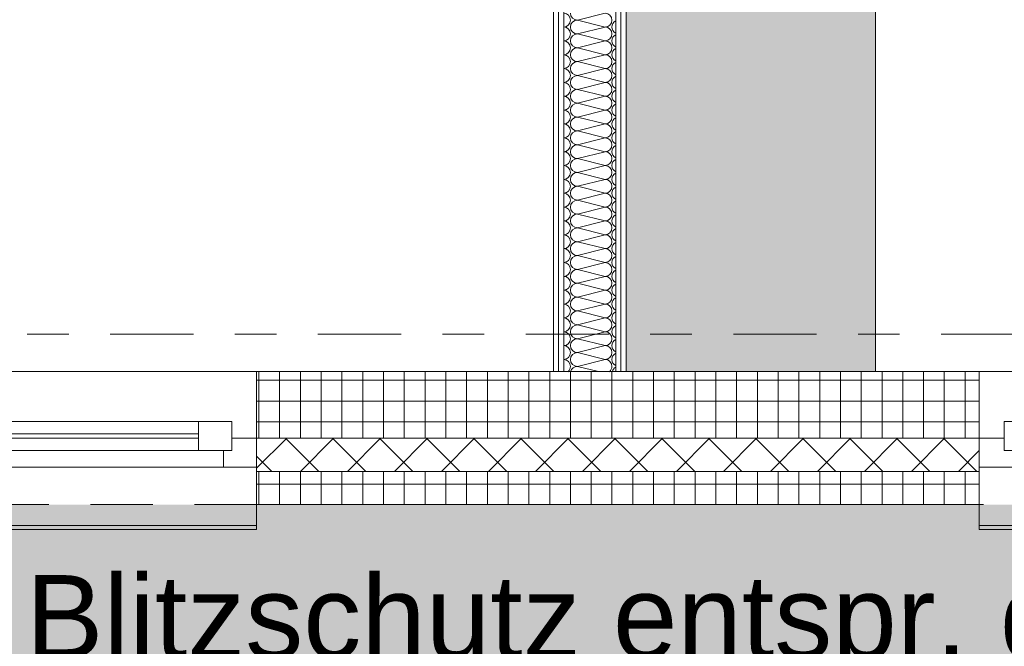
# Model space of a CAD drawing. Header units: metres. Extents: x -167 to 338, y -186 to 508.
# Tile 42 of 256: x 38.81 to 41.18, y 27.84 to 29.35. Entities that reach past the tile are written whole.
import ezdxf
from ezdxf.enums import TextEntityAlignment as Align

# ---------------------------------------------------------------- set-up
doc = ezdxf.new("R2010")
doc.units = ezdxf.units.M
doc.header["$MEASUREMENT"] = 0
doc.linetypes.add('Raster', pattern=[0.4, 0.2, -0.1, 0, -0.1])
doc.linetypes.add('Strichlinie eng', pattern=[0.23, 0.15, -0.08])
for name, color, linetype in [('10 Wand außen', 7, 'Continuous'), ('20 Decke', 7, 'Continuous'), ('50 Küche', 7, 'Continuous'), ('50 Sanitäreinrichtung', 7, 'Continuous'), ('60 Gelände 2D Übersicht', 7, 'Continuous'), ('90 Achsraster', 7, 'Continuous'), ('94 Genehmigungsplanung Bemaßung', 7, 'Continuous')]:
    doc.layers.add(name, color=color, linetype=linetype)
doc.styles.add('ERSTELLTER_STIL_1', font='arial.ttf')
doc.styles.add('ERSTELLTER_STIL_2', font='arial.ttf')
doc.dimstyles.new('ERSTELLTER_STIL__1', dxfattribs={"dimtxt": 0.25, "dimasz": 0.19, "dimexe": 0.18, "dimexo": 0.1, "dimgap": 0, "dimtad": 1, "dimtih": 1, "dimtoh": 1, "dimzin": 0, "dimdsep": 46, "dimtxsty": 'ERSTELLTER_STIL_1', "dimblk": 'ARROWHEAD_6', "dimblk1": 'ARROWHEAD_6', "dimblk2": 'ARROWHEAD_6', "dimcen": 0.09, "dimclrd": 7, "dimclre": 7, "dimclrt": 7, "dimazin": 0, "dimtfac": 1, "dimtdec": 4, "dimtmove": 0, "dimatfit": 3, "dimfxl": 1, "dimtolj": 1, "dimtzin": 0, "dimarcsym": 0})
doc.dimstyles.new('ERSTELLTER_STIL__2', dxfattribs={"dimtxt": 0.25, "dimasz": 0.19, "dimexe": 0.18, "dimexo": 0.1, "dimgap": 0, "dimtad": 1, "dimzin": 0, "dimdsep": 46, "dimtxsty": 'ERSTELLTER_STIL_1', "dimblk": 'ARROWHEAD_6', "dimblk1": 'ARROWHEAD_6', "dimblk2": 'ARROWHEAD_6', "dimcen": 0.09, "dimclrd": 7, "dimclre": 7, "dimclrt": 7, "dimazin": 0, "dimtfac": 1, "dimtdec": 4, "dimtmove": 0, "dimatfit": 3, "dimfxl": 1, "dimtolj": 1, "dimtzin": 0, "dimarcsym": 0})
pattern_1 = [(0, (27236.132094, 33357.27905), (0, 0.05), []), (90, (27236.132094, 33357.27905), (-0.05, 0), [])]
pattern_2 = [(0, (27236.132094, 33357.27905), (0, 0.075), [0, -0.075])]

# ---------------------------------------------------------------- blocks, each defined once
blk = doc.blocks.new('1-Flügelfenster 27_2')
at = {"layer": '10 Wand außen', "color": 7, "linetype": 'Continuous', "lineweight": 13}
for p, q in [((-0.505, 0.16), (0.505, 0.16)), ((-0.505, -0.07), (-0.505, -0.22)), ((0.505, -0.22), (0.505, -0.07)), ((-0.505, -0.16), (-0.505, -0.21)), ((0.505, -0.21), (0.505, -0.16)), ((-0.505, -0.21), (0.505, -0.21)), ((-0.505, -0.22), (0.505, -0.22))]:
    blk.add_line(p, q, dxfattribs=at)
at = {"layer": '10 Wand außen', "color": 8, "linetype": 'Continuous', "lineweight": 18}
for p, q in [((-0.505, 0), (-0.505, 0.16)), ((0.505, 0), (0.505, 0.16)), ((-0.505, -0.07), (-0.505, 0)), ((-0.505, -0.07), (-0.505, 0)), ((0.505, -0.07), (0.505, 0)), ((0.505, -0.07), (0.505, 0)), ((-0.505, -0.08), (-0.505, -0.07)), ((0.505, -0.08), (0.505, -0.07)), ((-0.505, -0.16), (-0.505, -0.08)), ((0.505, -0.16), (0.505, -0.08))]:
    blk.add_line(p, q, dxfattribs=at)
at = {"layer": '10 Wand außen', "color": 7, "linetype": 'Continuous', "lineweight": 18}
for p, q in [((-0.445, -0.03), (-0.445, 0.04)), ((-0.445, 0.04), (-0.365, 0.04)), ((-0.365, 0.04), (0.365, 0.04)), ((-0.365, 0.04), (-0.365, -0.03)), ((0.365, -0.03), (0.365, 0.04)), ((0.365, 0.04), (0.445, 0.04)), ((0.445, 0.04), (0.445, -0.03)), ((-0.505, 0), (-0.445, 0)), ((-0.445, 0), (-0.445, -0.03)), ((-0.365, 0.01), (0.365, 0.01)), ((0.445, -0.03), (0.445, 0)), ((0.445, 0), (0.505, 0)), ((0.365, 0), (-0.365, 0)), ((-0.445, -0.03), (-0.425, -0.03)), ((-0.365, -0.03), (-0.445, -0.03)), ((-0.425, -0.03), (-0.425, -0.07)), ((0.365, -0.03), (-0.365, -0.03)), ((0.445, -0.03), (0.365, -0.03)), ((0.425, -0.07), (0.425, -0.03)), ((0.425, -0.03), (0.445, -0.03)), ((-0.425, -0.07), (-0.505, -0.07)), ((0.425, -0.07), (-0.425, -0.07)), ((0.505, -0.07), (0.425, -0.07))]:
    blk.add_line(p, q, dxfattribs=at)
at = {"layer": '10 Wand außen', "color": 7, "linetype": 'Strichlinie eng', "lineweight": 13}
blk.add_line((-0.505, -0.16), (0.505, -0.16), dxfattribs=at)
blk = doc.blocks.new('*X132', base_point=(27236.1321, 33357.279))
at = {"layer": '10 Wand außen', "color": 8, "linetype": 'Continuous', "lineweight": 18}
for p, q in [((40.1488, 29.3457), (40.2154, 29.3624)), ((40.1488, 29.3457), (40.2154, 29.329)), ((40.1488, 29.3124), (40.2154, 29.329)), ((40.1488, 29.3124), (40.2154, 29.2957)), ((40.1488, 29.279), (40.2154, 29.2957)), ((40.1488, 29.279), (40.2154, 29.2624)), ((40.1488, 29.2457), (40.2154, 29.2624)), ((40.1488, 29.2457), (40.2154, 29.229)), ((40.1488, 29.2124), (40.2154, 29.229)), ((40.1488, 29.2124), (40.2154, 29.1957)), ((40.1488, 29.179), (40.2154, 29.1957)), ((40.1488, 29.179), (40.2154, 29.1624)), ((40.1488, 29.1457), (40.2154, 29.1624)), ((40.1488, 29.1457), (40.2154, 29.129)), ((40.1488, 29.1124), (40.2154, 29.129)), ((40.1488, 29.1124), (40.2154, 29.0957)), ((40.1488, 29.079), (40.2154, 29.0957)), ((40.1488, 29.079), (40.2154, 29.0624)), ((40.1488, 29.0457), (40.2154, 29.0624)), ((40.1488, 29.0457), (40.2154, 29.029)), ((40.1488, 29.0124), (40.2154, 29.029)), ((40.1488, 29.0124), (40.2154, 28.9957)), ((40.1488, 28.979), (40.2154, 28.9957)), ((40.1488, 28.979), (40.2154, 28.9624)), ((40.1488, 28.9457), (40.2154, 28.9624)), ((40.1488, 28.9457), (40.2154, 28.929)), ((40.1488, 28.9124), (40.2154, 28.929)), ((40.1488, 28.9124), (40.2154, 28.8957)), ((40.1488, 28.879), (40.2154, 28.8957)), ((40.1488, 28.879), (40.2154, 28.8624)), ((40.1488, 28.8457), (40.2154, 28.8624)), ((40.1488, 28.8457), (40.2154, 28.829)), ((40.1488, 28.8124), (40.2154, 28.829)), ((40.1488, 28.8124), (40.2154, 28.7957)), ((40.1488, 28.779), (40.2154, 28.7957)), ((40.1488, 28.779), (40.2154, 28.7624)), ((40.1488, 28.7457), (40.2154, 28.7624)), ((40.1488, 28.7457), (40.2154, 28.729)), ((40.1488, 28.7124), (40.2154, 28.729)), ((40.1488, 28.7124), (40.2154, 28.6957)), ((40.1488, 28.679), (40.2154, 28.6957)), ((40.1488, 28.679), (40.2154, 28.6624)), ((40.1488, 28.6457), (40.2154, 28.6624)), ((40.1488, 28.6457), (40.2154, 28.629)), ((40.1488, 28.6124), (40.2154, 28.629)), ((40.1488, 28.6124), (40.2154, 28.5957)), ((40.1488, 28.579), (40.2154, 28.5957)), ((40.1488, 28.579), (40.2154, 28.5624)), ((40.1488, 28.5457), (40.2154, 28.5624)), ((40.1488, 28.5457), (40.2154, 28.529)), ((40.1488, 28.5124), (40.2154, 28.529)), ((40.1488, 28.5124), (40.1996, 28.4997))]:
    blk.add_line(p, q, dxfattribs=at)
for centre, start, end in [((40.1154, 29.3457), 0, 87.7321), ((40.1154, 29.3457), 272.2679, 0), ((40.1488, 29.3624), 180, 270), ((40.1488, 29.329), 90, 180), ((40.2154, 29.3457), 0, 90), ((40.2154, 29.3457), 270, 0), ((40.2488, 29.329), 117.4147, 180), ((40.1154, 29.3124), 0, 87.7321), ((40.1488, 29.329), 180, 270), ((40.2154, 29.3124), 0, 90), ((40.2488, 29.329), 180, 242.5853), ((40.1154, 29.3124), 272.2679, 0), ((40.1154, 29.279), 0, 87.7321), ((40.1488, 29.2957), 90, 180), ((40.1488, 29.2957), 180, 270), ((40.2154, 29.3124), 270, 0), ((40.2154, 29.279), 0, 90), ((40.2488, 29.2957), 117.4147, 180), ((40.2488, 29.2957), 180, 242.5853), ((40.1154, 29.279), 272.2679, 0), ((40.1488, 29.2624), 90, 180), ((40.2154, 29.279), 270, 0), ((40.2488, 29.2624), 117.4147, 180), ((40.1154, 29.2457), 0, 87.7321), ((40.1488, 29.2624), 180, 270), ((40.2154, 29.2457), 0, 90), ((40.2488, 29.2624), 180, 242.5853), ((40.1154, 29.2457), 272.2679, 0), ((40.1154, 29.2124), 0, 87.7321), ((40.1488, 29.229), 90, 180), ((40.1488, 29.229), 180, 270), ((40.2154, 29.2457), 270, 0), ((40.2154, 29.2124), 0, 90), ((40.2488, 29.229), 117.4147, 180), ((40.2488, 29.229), 180, 242.5853), ((40.1154, 29.2124), 272.2679, 0), ((40.1488, 29.1957), 90, 180), ((40.2154, 29.2124), 270, 0), ((40.2488, 29.1957), 117.4147, 180), ((40.1154, 29.179), 0, 87.7321), ((40.1154, 29.179), 272.2679, 0), ((40.1488, 29.1957), 180, 270), ((40.1488, 29.1624), 90, 180), ((40.2154, 29.179), 0, 90), ((40.2154, 29.179), 270, 0), ((40.2488, 29.1957), 180, 242.5853), ((40.2488, 29.1624), 117.4147, 180), ((40.1154, 29.1457), 0, 87.7321), ((40.1488, 29.1624), 180, 270), ((40.2154, 29.1457), 0, 90), ((40.2488, 29.1624), 180, 242.5853), ((40.1154, 29.1457), 272.2679, 0), ((40.1488, 29.129), 90, 180), ((40.2154, 29.1457), 270, 0), ((40.2488, 29.129), 117.4147, 180), ((40.1154, 29.1124), 0, 87.7321), ((40.1154, 29.1124), 272.2679, 0), ((40.1488, 29.129), 180, 270), ((40.1488, 29.0957), 90, 180), ((40.2154, 29.1124), 0, 90), ((40.2154, 29.1124), 270, 0), ((40.2488, 29.129), 180, 242.5853), ((40.2488, 29.0957), 117.4147, 180), ((40.1154, 29.079), 0, 87.7321), ((40.1488, 29.0957), 180, 270), ((40.2154, 29.079), 0, 90), ((40.2488, 29.0957), 180, 242.5853), ((40.1154, 29.079), 272.2679, 0), ((40.1154, 29.0457), 0, 87.7321), ((40.1488, 29.0624), 90, 180), ((40.1488, 29.0624), 180, 270), ((40.2154, 29.079), 270, 0), ((40.2154, 29.0457), 0, 90), ((40.2488, 29.0624), 117.4147, 180), ((40.2488, 29.0624), 180, 242.5853), ((40.1154, 29.0457), 272.2679, 0), ((40.1488, 29.029), 90, 180), ((40.2154, 29.0457), 270, 0), ((40.2488, 29.029), 117.4147, 180), ((40.1154, 29.0124), 0, 87.7321), ((40.1154, 29.0124), 272.2679, 0), ((40.1488, 29.029), 180, 270), ((40.1488, 28.9957), 90, 180), ((40.2154, 29.0124), 0, 90), ((40.2154, 29.0124), 270, 0), ((40.2488, 29.029), 180, 242.5853), ((40.1154, 28.979), 0, 87.7321), ((40.1488, 28.9957), 180, 270), ((40.2154, 28.979), 0, 90), ((40.2488, 28.9957), 117.4147, 180), ((40.2488, 28.9957), 180, 242.5853), ((40.1154, 28.979), 272.2679, 0), ((40.1488, 28.9624), 90, 180), ((40.2154, 28.979), 270, 0), ((40.2488, 28.9624), 117.4147, 180), ((40.1154, 28.9457), 0, 87.7321), ((40.1154, 28.9457), 272.2679, 0), ((40.1488, 28.9624), 180, 270), ((40.1488, 28.929), 90, 180), ((40.2154, 28.9457), 0, 90), ((40.2154, 28.9457), 270, 0), ((40.2488, 28.9624), 180, 242.5853), ((40.2488, 28.929), 117.4147, 180), ((40.1154, 28.9124), 0, 87.7321), ((40.1488, 28.929), 180, 270), ((40.2154, 28.9124), 0, 90), ((40.2488, 28.929), 180, 242.5853), ((40.1154, 28.9124), 272.2679, 0), ((40.1154, 28.879), 0, 87.7321), ((40.1488, 28.8957), 90, 180), ((40.1488, 28.8957), 180, 270), ((40.2154, 28.9124), 270, 0), ((40.2154, 28.879), 0, 90), ((40.2488, 28.8957), 117.4147, 180), ((40.2488, 28.8957), 180, 242.5853), ((40.1154, 28.879), 272.2679, 0), ((40.1488, 28.8624), 90, 180), ((40.2154, 28.879), 270, 0), ((40.2488, 28.8624), 117.4147, 180), ((40.1154, 28.8457), 0, 87.7321), ((40.1154, 28.8457), 272.2679, 0), ((40.1488, 28.8624), 180, 270), ((40.1488, 28.829), 90, 180), ((40.2154, 28.8457), 0, 90), ((40.2154, 28.8457), 270, 0), ((40.2488, 28.8624), 180, 242.5853), ((40.1154, 28.8124), 0, 87.7321), ((40.1488, 28.829), 180, 270), ((40.2154, 28.8124), 0, 90), ((40.2488, 28.829), 117.4147, 180), ((40.2488, 28.829), 180, 242.5853), ((40.1154, 28.8124), 272.2679, 0), ((40.1488, 28.7957), 90, 180), ((40.2154, 28.8124), 270, 0), ((40.2488, 28.7957), 117.4147, 180), ((40.1154, 28.779), 0, 87.7321), ((40.1154, 28.779), 272.2679, 0), ((40.1488, 28.7957), 180, 270), ((40.1488, 28.7624), 90, 180), ((40.2154, 28.779), 0, 90), ((40.2154, 28.779), 270, 0), ((40.2488, 28.7957), 180, 242.5853), ((40.2488, 28.7624), 117.4147, 180), ((40.1154, 28.7457), 0, 87.7321), ((40.1488, 28.7624), 180, 270), ((40.2154, 28.7457), 0, 90), ((40.2488, 28.7624), 180, 242.5853), ((40.1154, 28.7457), 272.2679, 0), ((40.1154, 28.7124), 0, 87.7321), ((40.1488, 28.729), 90, 180), ((40.1488, 28.729), 180, 270), ((40.2154, 28.7457), 270, 0), ((40.2154, 28.7124), 0, 90), ((40.2488, 28.729), 117.4147, 180), ((40.2488, 28.729), 180, 242.5853), ((40.1154, 28.7124), 272.2679, 0), ((40.1488, 28.6957), 90, 180), ((40.2154, 28.7124), 270, 0), ((40.2488, 28.6957), 117.4147, 180), ((40.1154, 28.679), 0, 87.7321), ((40.1154, 28.679), 272.2679, 0), ((40.1488, 28.6957), 180, 270), ((40.1488, 28.6624), 90, 180), ((40.2154, 28.679), 0, 90), ((40.2154, 28.679), 270, 0), ((40.2488, 28.6957), 180, 242.5853), ((40.1154, 28.6457), 0, 87.7321), ((40.1488, 28.6624), 180, 270), ((40.2154, 28.6457), 0, 90), ((40.2488, 28.6624), 117.4147, 180), ((40.2488, 28.6624), 180, 242.5853), ((40.1154, 28.6457), 272.2679, 0), ((40.1488, 28.629), 90, 180), ((40.2154, 28.6457), 270, 0), ((40.2488, 28.629), 117.4147, 180), ((40.1154, 28.6124), 0, 87.7321), ((40.1154, 28.6124), 272.2679, 0), ((40.1488, 28.629), 180, 270), ((40.1488, 28.5957), 90, 180), ((40.2154, 28.6124), 0, 90), ((40.2154, 28.6124), 270, 0), ((40.2488, 28.629), 180, 242.5853), ((40.2488, 28.5957), 117.4147, 180), ((40.1154, 28.579), 0, 87.7321), ((40.1488, 28.5957), 180, 270), ((40.2154, 28.579), 0, 90), ((40.2488, 28.5957), 180, 242.5853), ((40.1154, 28.579), 272.2679, 0), ((40.1154, 28.5457), 0, 87.7321), ((40.1488, 28.5624), 90, 180), ((40.1488, 28.5624), 180, 270), ((40.2154, 28.579), 270, 0), ((40.2154, 28.5457), 0, 90), ((40.2488, 28.5624), 117.4147, 180), ((40.2488, 28.5624), 180, 242.5853), ((40.1154, 28.5457), 272.2679, 0), ((40.1488, 28.529), 90, 180), ((40.2154, 28.5457), 270, 0), ((40.2488, 28.529), 117.4147, 180), ((40.1154, 28.5124), 0, 87.7321), ((40.1488, 28.529), 180, 270), ((40.2154, 28.5124), 0, 90), ((40.2488, 28.529), 180, 242.5853), ((40.1154, 28.5124), 310.3259, 0), ((40.1488, 28.4957), 90, 166.2536), ((40.2154, 28.5124), 310.3259, 0), ((40.2488, 28.4957), 117.4147, 166.2536)]:
    blk.add_arc(centre, 0.0167, start, end, dxfattribs=at)
blk = doc.blocks.new('Standard-Rastermarker_139')
at = {"layer": '90 Achsraster', "color": 14, "linetype": 'Raster', "lineweight": 18, "true_color": 0xa80000}
blk.add_line((1, 0), (45.4427, 0), dxfattribs=at)
at = {"layer": '90 Achsraster', "color": 14, "lineweight": 18, "true_color": 0xa80000, "style": 'ERSTELLTER_STIL_2'}
for tag, p in [('AC_MarkerText_1_0', (-0.35, 0.15)), ('AC_MarkerText_1_1', (46.7927, 0.15))]:
    blk.add_attdef(tag, text='', height=0.3, dxfattribs=at).set_placement(p, align=Align.TOP_CENTER)
blk = doc.blocks.new('Konzeptküche 27')
at = {"layer": '50 Küche', "linetype": 'Continuous', "lineweight": 0, "true_color": 0xffffff}
blk.add_hatch(color=7, dxfattribs=at).paths.add_polyline_path([(0.6114, 0), (5.4469, 0), (5.4469, 3.7634), (4.8469, 3.7634), (4.8469, 0.6), (0.6114, 0.6)])
at = {"layer": '50 Küche', "color": 7, "linetype": 'Continuous', "lineweight": 13, "flags": 128}
blk.add_lwpolyline([(0.6114, 0), (5.4469, 0), (5.4469, 3.7634), (4.8469, 3.7634), (4.8469, 0.6), (0.6114, 0.6)], close=True, dxfattribs=at)
blk = doc.blocks.new('*D501', base_point=(27236.1321, 33357.279))
at = {"layer": '94 Genehmigungsplanung Bemaßung', "color": 7, "linetype": 'Continuous', "lineweight": 13}
for p, q in [((38.2411, 26.1165), (38.2411, 26.4915)), ((40.0911, 26.1165), (40.0911, 26.4915)), ((38.3411, 26.404), (38.1411, 26.204)), ((40.1911, 26.404), (39.9911, 26.204)), ((38.2411, 26.304), (40.0911, 26.304))]:
    blk.add_line(p, q, dxfattribs=at)
at = {"layer": '94 Genehmigungsplanung Bemaßung', "color": 7, "lineweight": 13, "char_height": 0.25, "attachment_point": 7, "style": 'ERSTELLTER_STIL_1'}
for s, insert in [('\\A1;{\\pql;\\fArial|b0|i0|c0|p0;\\W1.000000;17\\fArial|b0|i0|c0|p0;\\W1.000000;\\A1{\\H.66x;\\S5^  ;}}', (39.4839, 26.3399)), ('\\A1;{\\pql;\\fArial|b0|i0|c0|p0;\\W1.000000;1,85}', (38.5788, 26.354))]:
    blk.add_mtext(s, dxfattribs=dict(at, insert=insert))
blk = doc.blocks.new('ARROWHEAD_6')
at = {"color": 0, "linetype": 'Continuous', "lineweight": 0}
for p, q in [((-0.5, -0.5), (0.5, 0.5)), ((0, 0), (-1, 0))]:
    blk.add_line(p, q, dxfattribs=at)
blk = doc.blocks.new('*D502', base_point=(27236.1321, 33357.279))
at = {"layer": '94 Genehmigungsplanung Bemaßung', "color": 7, "linetype": 'Continuous', "lineweight": 13}
for p, q in [((40.0911, 26.1165), (40.0911, 26.4915)), ((40.2661, 26.1165), (40.2661, 26.4915)), ((40.1911, 26.404), (39.9911, 26.204)), ((40.3661, 26.404), (40.1661, 26.204)), ((40.0911, 26.304), (40.2661, 26.304))]:
    blk.add_line(p, q, dxfattribs=at)
blk = doc.blocks.new('*D503', base_point=(27236.1321, 33357.279))
at = {"layer": '94 Genehmigungsplanung Bemaßung', "color": 7, "linetype": 'Continuous', "lineweight": 13}
for p, q in [((40.2661, 26.1165), (40.2661, 26.4915)), ((45.188, 26.1165), (45.188, 26.4915)), ((40.3661, 26.404), (40.1661, 26.204)), ((45.288, 26.404), (45.088, 26.204)), ((40.2661, 26.304), (45.188, 26.304))]:
    blk.add_line(p, q, dxfattribs=at)
at = {"layer": '94 Genehmigungsplanung Bemaßung', "color": 7, "lineweight": 13, "char_height": 0.25, "attachment_point": 7, "style": 'ERSTELLTER_STIL_1'}
for s, insert in [('\\A1;{\\pql;\\fArial|b0|i0|c0|p0;\\W1.000000;17\\fArial|b0|i0|c0|p0;\\W1.000000;\\A1{\\H.66x;\\S5^  ;}}', (44.5808, 26.3399)), ('\\A1;{\\pql;\\fArial|b0|i0|c0|p0;\\W1.000000;4,92}', (42.1398, 26.354))]:
    blk.add_mtext(s, dxfattribs=dict(at, insert=insert))
blk = doc.blocks.new('*D507', base_point=(27236.1321, 33357.279))
at = {"layer": '94 Genehmigungsplanung Bemaßung', "color": 7, "linetype": 'Continuous', "lineweight": 13}
for p, q in [((15.4411, 28.9197), (15.6411, 28.7197)), ((15.7286, 28.8197), (15.3536, 28.8197)), ((15.5411, 28.1797), (15.5411, 28.8197)), ((15.4411, 28.2797), (15.6411, 28.0797)), ((15.7286, 28.1797), (15.3536, 28.1797)), ((15.5411, 28.0297), (15.5411, 28.1797))]:
    blk.add_line(p, q, dxfattribs=at)
at = {"layer": '94 Genehmigungsplanung Bemaßung', "color": 7, "lineweight": 13, "insert": (15.4911, 28.309), "char_height": 0.25, "attachment_point": 7, "rotation": 90, "style": 'ERSTELLTER_STIL_1'}
blk.add_mtext('\\A1;{\\pql;\\fArial|b0|i0|c0|p0;\\W1.000000;64}', dxfattribs=at)

msp = doc.modelspace()

# ---------------------------------------------------------------- hatches: boundary and pattern name
at = {"layer": '10 Wand außen', "linetype": 'Continuous', "lineweight": 13, "true_color": 0x000100}
h = msp.add_hatch(dxfattribs=at)
h.set_pattern_fill('Gipskarton_0001', color=98, style=0, pattern_type=2)
h.set_pattern_definition(pattern_2)
h.paths.add_polyline_path([(40.0911, 33.3352), (40.0911, 28.4997), (40.1036, 28.4997), (40.1036, 33.3352)])
h = msp.add_hatch(dxfattribs=at)
h.set_pattern_fill('Gipskarton_0001', color=98, style=0, pattern_type=2)
h.set_pattern_definition(pattern_2)
h.paths.add_polyline_path([(40.1036, 33.3352), (40.1036, 28.4997), (40.1161, 28.4997), (40.1161, 33.3352)])
h = msp.add_hatch(dxfattribs=at)
h.set_pattern_fill('Gipskarton_0001', color=98, style=0, pattern_type=2)
h.set_pattern_definition(pattern_2)
h.paths.add_polyline_path([(40.2536, 28.4997), (40.2536, 33.3352), (40.2411, 33.3352), (40.2411, 28.4997)])
h = msp.add_hatch(dxfattribs=at)
h.set_pattern_fill('Gipskarton_0001', color=98, style=0, pattern_type=2)
h.set_pattern_definition(pattern_2)
h.paths.add_polyline_path([(40.2661, 28.4997), (40.2661, 33.3352), (40.2536, 33.3352), (40.2536, 28.4997)])
at = {"layer": '10 Wand außen', "linetype": 'Continuous', "lineweight": 18}
h = msp.add_hatch(dxfattribs=at)
h.set_pattern_fill('Beton__Fertigteil_Träger_1D', color=8, style=0, pattern_type=2)
h.set_pattern_definition(pattern_1)
h.paths.add_polyline_path([(41.1161, 28.4997), (39.3768, 28.4997), (39.3768, 28.3397), (41.1161, 28.3397)])
h = msp.add_hatch(dxfattribs=at)
h.set_pattern_fill('Dämmung__hart_1_0001', color=8, style=0, pattern_type=2)
h.set_pattern_definition([(45, (27236.132094, 33357.27905), (-0.0565685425, 0.0565685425), []), (135, (27236.132094, 33357.27905), (0.0565685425, 0.0565685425), [])])
h.paths.add_polyline_path([(39.3768, 28.2597), (41.1161, 28.2597), (41.1161, 28.2697), (41.1161, 28.3397), (39.3768, 28.3397), (39.3768, 28.2697)])
h = msp.add_hatch(dxfattribs=at)
h.set_pattern_fill('Beton__Fertigteil_Träger_1D', color=8, style=0, pattern_type=2)
h.set_pattern_definition(pattern_1)
h.paths.add_polyline_path([(41.1161, 28.2597), (39.3768, 28.2597), (39.3768, 28.1797), (41.1161, 28.1797)])
at = {"layer": '60 Gelände 2D Übersicht', "linetype": 'Continuous', "lineweight": 18}
h = msp.add_hatch(dxfattribs=at)
h.set_pattern_fill('Ziegelstein___Pflasterun_4D', color=8, style=0, pattern_type=2)
h.set_pattern_definition([(0, (50.84469, 25.67968), (0, 0.2), []), (90, (50.8447, 25.67968), (-0.3, 0), [0.2, -0.2]), (90, (50.9947, 25.87968), (-0.3, 0), [0.2, -0.2])])
h.paths.add_polyline_path([(59.5867, 37.3509), (59.5867, 23.1797), (48.5688, 23.1797), (48.5688, 25.1797), (38.1469, 25.1797), (38.1469, 28.1797), (58.1625, 28.1797), (58.1625, 37.3509)])

# ---------------------------------------------------------------- linework, layer by layer
at = {"layer": '10 Wand außen', "color": 7, "linetype": 'Continuous', "lineweight": 13}
for p, q in [((40.1036, 33.3352), (40.1036, 28.4997)), ((40.1161, 33.3352), (40.1161, 28.4997)), ((40.2411, 28.4997), (40.2411, 33.3352)), ((40.2536, 28.4997), (40.2536, 33.3352)), ((41.1161, 28.3397), (39.3768, 28.3397)), ((41.1161, 28.2597), (39.3768, 28.2597))]:
    msp.add_line(p, q, dxfattribs=at)
at = {"layer": '10 Wand außen', "color": 8, "linetype": 'Continuous', "lineweight": 18}
for p, q in [((39.3768, 28.3397), (39.3768, 28.4997)), ((41.1161, 28.3397), (41.1161, 28.4997)), ((39.3768, 28.2697), (39.3768, 28.3397)), ((41.1161, 28.2697), (41.1161, 28.3397)), ((39.3768, 28.2597), (39.3768, 28.2697)), ((39.3768, 28.1797), (39.3768, 28.2597)), ((41.1161, 28.2597), (41.1161, 28.2697)), ((41.1161, 28.1797), (41.1161, 28.2597))]:
    msp.add_line(p, q, dxfattribs=at)
at = {"layer": '10 Wand außen', "color": 7, "linetype": 'Continuous', "lineweight": 13, "flags": 128}
for points in [[(40.0911, 33.3352), (40.0911, 28.4997)], [(40.2661, 28.4997), (40.2661, 33.3352)], [(41.1161, 28.4997), (39.3768, 28.4997)], [(40.0911, 28.4997), (40.2661, 28.4997)], [(39.3768, 28.1797), (41.1161, 28.1797)]]:
    msp.add_lwpolyline(points, dxfattribs=at)
at = {"layer": '20 Decke', "color": 7, "linetype": 'Continuous', "lineweight": 13, "flags": 128}
msp.add_lwpolyline([(38.0011, 43.3397), (38.0011, 28.8397), (38.0011, 28.4997), (42.5011, 28.4997), (42.5011, 28.8397), (43.0011, 28.8397), (43.0011, 28.4997), (47.5011, 28.4997)], dxfattribs=at)
msp.add_lwpolyline([(38.0011, 43.3397), (38.0011, 28.8397), (38.0011, 28.4997), (42.5011, 28.4997), (42.5011, 28.8397), (43.0011, 28.8397), (43.0011, 28.4997), (47.5011, 28.4997)], dxfattribs=at)

# ---------------------------------------------------------------- block references
at = {"layer": '10 Wand außen', "color": 7, "lineweight": 35}
msp.add_blockref('*X132', (27236.1321, 33357.279), dxfattribs=at)
at = {"layer": '10 Wand außen', "color": 7, "linetype": 'Continuous', "lineweight": 18, "xscale": -1}
for p in [(38.8718, 28.3397), (41.6211, 28.3397)]:
    msp.add_blockref('1-Flügelfenster 27_2', p, dxfattribs=at)
at = {"layer": '50 Küche', "color": 7, "linetype": 'Continuous', "lineweight": 18, "xscale": -1, "rotation": 270}
msp.add_blockref('Konzeptküche 27', (40.2661, 27.8883), dxfattribs=at)
at = {"layer": '90 Achsraster', "color": 7, "linetype": 'Continuous', "lineweight": 18}
msp.add_blockref('Standard-Rastermarker_139', (13.5244, 28.5897), dxfattribs=at)

# ---------------------------------------------------------------- texts
at = {"layer": '50 Sanitäreinrichtung', "color": 7, "linetype": 'Continuous', "lineweight": 13, "insert": (38.8215, 28.0102), "char_height": 0.2, "attachment_point": 1, "line_spacing_factor": 0.940384, "style": 'ERSTELLTER_STIL_1'}
msp.add_mtext('\\A1;{\\pql;\\fArial|b0|i0|c0|p0;\\W1.000000;Blitzschutz entspr. der Fachplanung\\P\\pql;\\fArial|b0|i0|c0|p0;\\W1.000000;nach Baugenehmigung}', dxfattribs=at)

# ---------------------------------------------------------------- dimensions: what is measured, and where the dimension line sits
at = {"layer": '94 Genehmigungsplanung Bemaßung', "color": 7, "linetype": 'Continuous', "lineweight": 13}
for base, p1, p2, picture, middle in [((40.0911, 26.304), (38.2411, 36.0897), (40.0911, 30.9174), '*D501', (38.9025, 26.479)), ((40.2660873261, 26.3040211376), (40.0910873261, 30.9174303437), (40.2660873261, 30.9174303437), '*D502', (40.0107038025, 26.4790211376)), ((45.188, 26.304), (40.2661, 30.9174), (45.188, 30.9174), '*D503', (42.4634, 26.479))]:
    dim = msp.add_linear_dim(base=base, p1=p1, p2=p2, dimstyle='ERSTELLTER_STIL__1', dxfattribs=at)
    dim.commit()
    dim.dimension.update_dxf_attribs({"geometry": picture, "text_midpoint": middle, "dimtype": 160})
dim = msp.add_linear_dim(base=(15.5411, 28.8197), p1=(47.9568, 28.1797), p2=(18.0011, 28.8197), angle=90, dimstyle='ERSTELLTER_STIL__2', dxfattribs=at)
dim.commit()
dim.dimension.update_dxf_attribs({"geometry": '*D507', "text_midpoint": (15.3661, 28.4993), "dimtype": 160, "text_rotation": 90})

doc.saveas('drawing.dxf')
